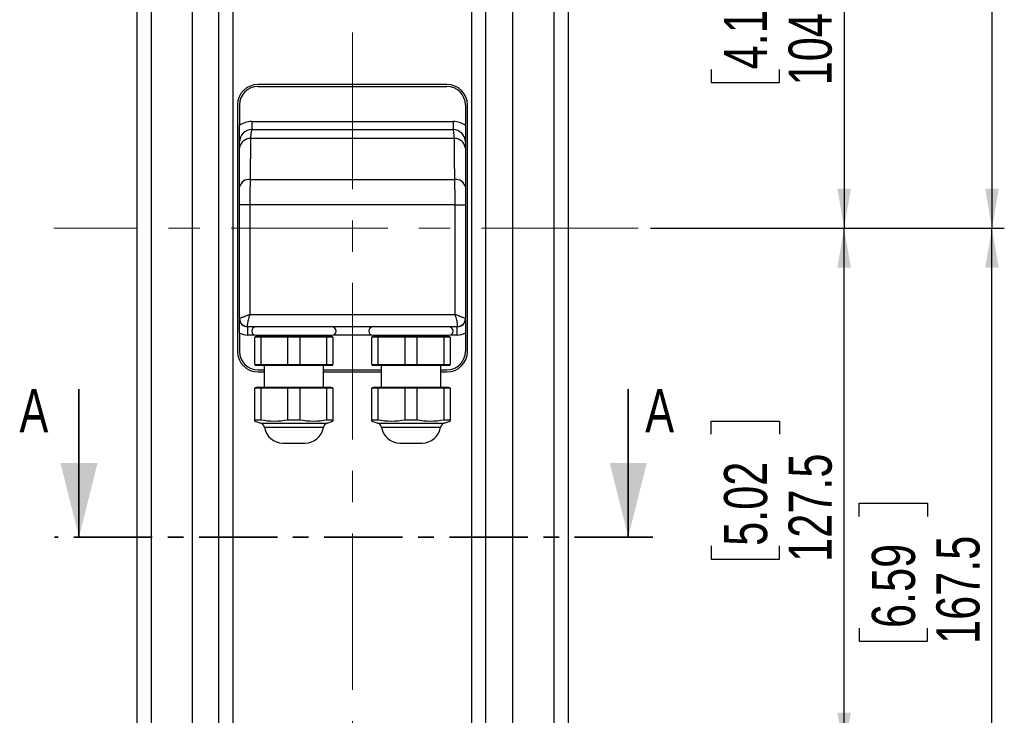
# Model space of a CAD drawing. Header units: millimetres. Extents: x 0 to 1262, y 0 to 420.
# Tile 33 of 99: x 371 to 451, y 230 to 286. Entities that reach past the tile are written whole.
import ezdxf

# ---------------------------------------------------------------- set-up
doc = ezdxf.new("R2010")
doc.units = ezdxf.units.MM
doc.linetypes.add('CENTER', pattern=[10.16, 6.35, -1.27, 1.27, -1.27])
doc.linetypes.add('CENTERX2', pattern=[20.32, 12.7, -2.54, 2.54, -2.54])
doc.layers.add('SLD-0', color=7, linetype='Continuous')
doc.styles.add('SLDTEXTSTYLE0', font='TXT', dxfattribs={"width": 0.75})
doc.dimstyles.new('SLDDIMSTYLE2', dxfattribs={"dimtxt": 3.5, "dimasz": 3.2, "dimexe": 0, "dimexo": 0.0625, "dimgap": 0.875, "dimtad": 1, "dimdec": 1, "dimlfac": 3, "dimrnd": 1e-09, "dimzin": 12, "dimdsep": 46, "dimtxsty": 'SLDTEXTSTYLE0', "dimsah": 1, "dimcen": 0.09, "dimadec": 0, "dimazin": 3, "dimtfac": 1, "dimtdec": 1, "dimtofl": 0, "dimtmove": 0, "dimatfit": 3, "dimfxl": 1, "dimfrac": 2, "dimtolj": 1, "dimtzin": 12, "dimarcsym": 0})

# ---------------------------------------------------------------- blocks, each defined once
blk = doc.blocks.new('_D_9')
at = {"layer": 'SLD-0', "color": 250, "transparency": 16777216}
for p, q in [((404.112, 317.317), (451.275, 317.317)), ((450.275, 317.317), (450.275, 269.157)), ((439.482, 297.763), (439.482, 298.829)), ((439.482, 298.829), (445.039, 298.829)), ((445.039, 298.829), (445.039, 297.763)), ((439.482, 288.711), (439.482, 287.645)), ((445.039, 287.645), (445.039, 288.711)), ((439.482, 287.645), (445.039, 287.645)), ((422.549, 269.157), (451.275, 269.157))]:
    blk.add_line(p, q, dxfattribs=at)
for points in [[(450.275, 317.317), (449.725, 314.117), (450.825, 314.117)], [(450.275, 269.157), (450.825, 272.357), (449.725, 272.357)]]:
    blk.add_solid(points, dxfattribs=at)
at = {"layer": 'SLD-0', "color": 250, "transparency": 16777216, "char_height": 3.5, "attachment_point": 1, "rotation": 90, "style": 'SLDTEXTSTYLE0'}
for s, insert in [('144.5', (445.764, 287.418)), ('5.69', (440.527, 288.711))]:
    blk.add_mtext(s, dxfattribs=dict(at, insert=insert))
blk = doc.blocks.new('_D_10')
at = {"layer": 'SLD-0', "color": 250, "transparency": 16777216}
for p, q in [((422.549, 269.157), (439.275, 269.157)), ((438.275, 226.657), (438.275, 269.157)), ((427.482, 252.433), (427.482, 253.499)), ((427.482, 253.499), (433.039, 253.499)), ((433.039, 253.499), (433.039, 252.433)), ((427.482, 243.381), (427.482, 242.315)), ((433.039, 242.315), (433.039, 243.381)), ((427.482, 242.315), (433.039, 242.315)), ((406.205, 226.657), (439.275, 226.657))]:
    blk.add_line(p, q, dxfattribs=at)
for points in [[(438.275, 269.157), (437.725, 265.957), (438.825, 265.957)], [(438.275, 226.657), (438.825, 229.857), (437.725, 229.857)]]:
    blk.add_solid(points, dxfattribs=at)
at = {"layer": 'SLD-0', "color": 250, "transparency": 16777216, "char_height": 3.5, "attachment_point": 1, "rotation": 90, "style": 'SLDTEXTSTYLE0'}
for s, insert in [('127.5', (433.764, 242.088)), ('5.02', (428.527, 243.381))]:
    blk.add_mtext(s, dxfattribs=dict(at, insert=insert))
blk = doc.blocks.new('_D_15')
at = {"layer": 'SLD-0', "color": 250, "transparency": 16777216}
for p, q in [((422.549, 269.157), (451.275, 269.157)), ((450.275, 213.324), (450.275, 269.157)), ((439.482, 245.766), (439.482, 246.833)), ((439.482, 246.833), (445.039, 246.833)), ((445.039, 246.833), (445.039, 245.766)), ((439.482, 236.715), (439.482, 235.648)), ((445.039, 235.648), (445.039, 236.715)), ((439.482, 235.648), (445.039, 235.648)), ((401.538, 213.324), (451.275, 213.324))]:
    blk.add_line(p, q, dxfattribs=at)
for points in [[(450.275, 269.157), (449.725, 265.957), (450.825, 265.957)], [(450.275, 213.324), (450.825, 216.524), (449.725, 216.524)]]:
    blk.add_solid(points, dxfattribs=at)
at = {"layer": 'SLD-0', "color": 250, "transparency": 16777216, "char_height": 3.5, "attachment_point": 1, "rotation": 90, "style": 'SLDTEXTSTYLE0'}
for s, insert in [('167.5', (445.764, 235.422)), ('6.59', (440.527, 236.715))]:
    blk.add_mtext(s, dxfattribs=dict(at, insert=insert))
blk = doc.blocks.new('_D_16')
at = {"layer": 'SLD-0', "color": 250, "transparency": 16777216}
for p, q in [((406.205, 303.984), (439.275, 303.984)), ((438.275, 303.984), (438.275, 269.157)), ((427.482, 291.096), (427.482, 292.163)), ((427.482, 292.163), (433.039, 292.163)), ((433.039, 292.163), (433.039, 291.096)), ((427.482, 282.045), (427.482, 280.978)), ((433.039, 280.978), (433.039, 282.045)), ((427.482, 280.978), (433.039, 280.978)), ((422.549, 269.157), (439.275, 269.157))]:
    blk.add_line(p, q, dxfattribs=at)
for points in [[(438.275, 303.984), (437.725, 300.784), (438.825, 300.784)], [(438.275, 269.157), (438.825, 272.357), (437.725, 272.357)]]:
    blk.add_solid(points, dxfattribs=at)
at = {"layer": 'SLD-0', "color": 250, "transparency": 16777216, "char_height": 3.5, "attachment_point": 1, "rotation": 90, "style": 'SLDTEXTSTYLE0'}
for s, insert in [('104.5', (433.764, 280.752)), ('4.11', (428.527, 282.045))]:
    blk.add_mtext(s, dxfattribs=dict(at, insert=insert))

msp = doc.modelspace()

# ---------------------------------------------------------------- linework, layer by layer
at = {"color": 7, "linetype": 'Continuous', "lineweight": 25}
for p, q in [((380.871604, 364.313823), (380.871604, 174.000337)), ((415.871604, 364.313823), (415.871604, 174.000337)), ((385.371604, 360.287232), (385.371604, 178.026927)), ((411.371604, 360.287232), (411.371604, 178.026927)), ((382.025199, 357.62015), (382.025199, 180.694009)), ((387.538271, 180.969046), (387.538271, 357.345113)), ((409.204937, 180.969046), (409.204937, 357.345113)), ((414.718009, 357.62015), (414.718009, 180.694009)), ((388.692971, 182.123746), (388.692971, 356.190413)), ((408.050237, 182.123746), (408.050237, 356.190413)), ((406.038271, 280.823746), (390.704937, 280.823746)), ((390.704937, 280.65708), (406.038271, 280.65708)), ((389.038271, 279.15708), (389.038271, 259.15708)), ((389.204937, 279.15708), (389.204937, 277.490413)), ((407.538271, 279.15708), (407.538271, 277.490413)), ((407.704937, 259.15708), (407.704937, 279.15708)), ((390.204937, 277.823746), (390.204937, 277.15708)), ((390.204937, 277.823746), (406.538271, 277.823746)), ((406.538271, 277.823746), (406.538271, 277.15708)), ((390.204937, 277.15708), (406.538271, 277.15708)), ((406.6498, 276.440962), (390.093408, 276.440962)), ((390.072724, 273.12341), (406.670484, 273.12341)), ((390.038271, 271.05912), (389.204937, 271.05912)), ((389.204937, 261.828597), (389.204937, 271.05912)), ((390.038271, 271.05912), (390.038271, 262.15708)), ((406.704937, 271.05912), (390.038271, 271.05912)), ((406.704937, 262.15708), (406.704937, 271.05912)), ((406.704937, 271.05912), (407.538271, 271.05912)), ((407.538271, 271.05912), (407.538271, 261.828597)), ((390.038271, 262.15708), (406.704937, 262.15708)), ((389.204937, 260.669046), (389.204937, 259.15708)), ((389.85197, 261.17163), (389.871604, 261.15708)), ((406.871604, 261.15708), (389.871604, 261.15708)), ((389.871604, 260.490413), (389.871604, 261.15708)), ((406.871604, 261.15708), (406.891238, 261.17163)), ((406.871604, 260.490413), (406.871604, 261.15708)), ((407.538271, 260.669046), (407.538271, 259.15708)), ((390.414866, 260.490413), (389.871604, 260.490413)), ((390.704837, 260.395461), (390.455071, 260.351421)), ((390.939077, 260.308233), (390.455071, 260.308233)), ((390.455071, 258.096595), (390.455071, 260.308233)), ((390.537621, 260.46781), (396.705587, 260.46781)), ((390.704837, 260.395461), (396.538371, 260.395461)), ((393.137597, 260.308233), (390.939077, 260.308233)), ((390.939077, 260.308233), (390.939077, 258.096595)), ((390.956857, 260.46781), (390.954604, 260.395461)), ((394.105611, 260.308233), (393.137597, 260.308233)), ((393.137597, 258.096595), (393.137597, 260.308233)), ((396.304131, 260.308233), (394.105611, 260.308233)), ((394.105611, 260.308233), (394.105611, 258.096595)), ((396.288604, 260.395461), (396.286351, 260.46781)), ((396.788137, 260.308233), (396.304131, 260.308233)), ((396.304131, 258.096595), (396.304131, 260.308233)), ((396.788137, 260.351421), (396.538371, 260.395461)), ((396.788137, 260.308233), (396.788137, 258.096595)), ((399.914866, 260.490413), (396.828342, 260.490413)), ((400.204837, 260.395461), (399.955071, 260.351421)), ((400.439077, 260.308233), (399.955071, 260.308233)), ((399.955071, 258.096595), (399.955071, 260.308233)), ((400.037621, 260.46781), (406.205587, 260.46781)), ((400.204837, 260.395461), (406.038371, 260.395461)), ((402.637597, 260.308233), (400.439077, 260.308233)), ((400.439077, 260.308233), (400.439077, 258.096595)), ((400.456857, 260.46781), (400.454604, 260.395461)), ((403.605611, 260.308233), (402.637597, 260.308233)), ((402.637597, 258.096595), (402.637597, 260.308233)), ((405.804131, 260.308233), (403.605611, 260.308233)), ((403.605611, 260.308233), (403.605611, 258.096595)), ((405.788604, 260.395461), (405.786351, 260.46781)), ((406.288137, 260.308233), (405.804131, 260.308233)), ((405.804131, 258.096595), (405.804131, 260.308233)), ((406.288137, 260.351421), (406.038371, 260.395461)), ((406.288137, 260.308233), (406.288137, 258.096595)), ((406.871604, 260.490413), (406.328342, 260.490413)), ((390.455071, 258.096595), (390.939077, 258.096595)), ((390.455071, 258.053407), (390.704837, 258.009367)), ((396.538371, 258.009367), (390.704837, 258.009367)), ((390.704937, 257.65708), (391.210862, 257.65708)), ((390.704937, 257.490413), (391.210862, 257.490413)), ((390.939077, 258.096595), (393.137597, 258.096595)), ((391.210862, 258.009367), (391.210862, 256.260341)), ((393.137597, 258.096595), (394.105611, 258.096595)), ((394.105611, 258.096595), (396.304131, 258.096595)), ((396.032346, 256.260341), (396.032346, 258.009367)), ((396.032346, 257.65708), (400.710862, 257.65708)), ((396.032346, 257.490413), (400.710862, 257.490413)), ((396.304131, 258.096595), (396.788137, 258.096595)), ((396.538371, 258.009367), (396.788137, 258.053407)), ((399.955071, 258.096595), (400.439077, 258.096595)), ((399.955071, 258.053407), (400.204837, 258.009367)), ((406.038371, 258.009367), (400.204837, 258.009367)), ((400.439077, 258.096595), (402.637597, 258.096595)), ((400.710862, 258.009367), (400.710862, 256.260341)), ((402.637597, 258.096595), (403.605611, 258.096595)), ((403.605611, 258.096595), (405.804131, 258.096595)), ((405.532346, 256.260341), (405.532346, 258.009367)), ((405.532346, 257.65708), (406.038271, 257.65708)), ((405.532346, 257.490413), (406.038271, 257.490413)), ((405.804131, 258.096595), (406.288137, 258.096595)), ((406.038371, 258.009367), (406.288137, 258.053407)), ((390.704837, 256.260341), (390.455071, 256.216301)), ((390.939077, 256.173113), (390.455071, 256.173113)), ((390.455071, 253.60141), (390.455071, 256.173113)), ((390.704837, 256.260341), (396.538371, 256.260341)), ((393.137597, 256.173113), (390.939077, 256.173113)), ((390.939077, 256.173113), (390.939077, 253.60141)), ((394.105611, 256.173113), (393.137597, 256.173113)), ((393.137597, 253.60141), (393.137597, 256.173113)), ((396.304131, 256.173113), (394.105611, 256.173113)), ((394.105611, 256.173113), (394.105611, 253.60141)), ((396.788137, 256.173113), (396.304131, 256.173113)), ((396.304131, 253.60141), (396.304131, 256.173113)), ((396.788137, 256.216301), (396.538371, 256.260341)), ((396.788137, 256.173113), (396.788137, 253.60141)), ((400.204837, 256.260341), (399.955071, 256.216301)), ((400.439077, 256.173113), (399.955071, 256.173113)), ((399.955071, 253.60141), (399.955071, 256.173113)), ((400.204837, 256.260341), (406.038371, 256.260341)), ((402.637597, 256.173113), (400.439077, 256.173113)), ((400.439077, 256.173113), (400.439077, 253.60141)), ((403.605611, 256.173113), (402.637597, 256.173113)), ((402.637597, 253.60141), (402.637597, 256.173113)), ((405.804131, 256.173113), (403.605611, 256.173113)), ((403.605611, 256.173113), (403.605611, 253.60141)), ((406.288137, 256.173113), (405.804131, 256.173113)), ((405.804131, 253.60141), (405.804131, 256.173113)), ((406.288137, 256.216301), (406.038371, 256.260341)), ((406.288137, 256.173113), (406.288137, 253.60141)), ((390.455071, 253.513059), (390.455071, 253.60141)), ((390.455071, 253.60141), (390.939077, 253.60141)), ((390.455071, 253.512262), (390.930553, 253.339201)), ((390.930553, 253.339201), (396.312655, 253.339201)), ((393.137597, 253.60141), (394.105611, 253.60141)), ((396.304131, 253.60141), (396.788137, 253.60141)), ((396.312655, 253.339201), (396.788137, 253.512262)), ((399.955071, 253.513059), (399.955071, 253.60141)), ((399.955071, 253.60141), (400.439077, 253.60141)), ((399.955071, 253.512262), (400.430553, 253.339201)), ((400.430553, 253.339201), (405.812655, 253.339201)), ((402.637597, 253.60141), (403.605611, 253.60141)), ((405.804131, 253.60141), (406.288137, 253.60141)), ((405.812655, 253.339201), (406.288137, 253.512262)), ((396.009902, 252.977663), (391.233305, 252.977663)), ((405.509902, 252.977663), (400.733305, 252.977663)), ((392.722444, 251.725595), (394.520764, 251.725595)), ((402.222444, 251.725595), (404.020764, 251.725595))]:
    msp.add_line(p, q, dxfattribs=at)
at = {"color": 7, "linetype": 'Continuous', "lineweight": 35}
for p, q in [((376.174619, 256.097824), (376.174619, 244.097824)), ((420.753903, 256.097824), (420.753903, 244.097824))]:
    msp.add_line(p, q, dxfattribs=at)
at = {"color": 7, "linetype": 'CENTER', "lineweight": 35}
msp.add_line((422.753903, 244.097824), (374.174619, 244.097824), dxfattribs=at)
at = {"color": 7, "linetype": 'Continuous', "lineweight": 25}
for centre, radius, start, end in [((390.704937, 279.15708), 1.666667, 90, 180), ((390.704937, 279.15708), 1.5, 90, 180), ((406.038271, 279.15708), 1.666667, 0, 90), ((406.038271, 279.15708), 1.5, 0, 90), ((390.204937, 276.15708), 1.666667, 90, 126.86989765), ((406.538271, 276.15708), 1.666667, 53.13010235, 90), ((390.204937, 276.15708), 1, 90, 180), ((406.538271, 276.15708), 1, 0, 90), ((390.085587, 275.554545), 0.886451, 89.49445775, 173.44126071), ((406.657621, 275.554545), 0.886451, 6.55873929, 90.50554225), ((390.00334, 272.302992), 0.823347, 85.16591138, 165.860416), ((406.739868, 272.302992), 0.823347, 14.139584, 94.83408862), ((389.866604, 261.833151), 0.661682, 180.39436676, 268.73275151), ((389.871604, 261.823746), 0.666667, 180, 270), ((406.871604, 261.823746), 0.666667, 270, 0), ((406.876604, 261.833151), 0.661682, 271.26724849, 359.60563324), ((389.871604, 261.823746), 1.333333, 240, 270), ((390.537621, 260.812445), 0.344635, 90, 270), ((396.705587, 260.812445), 0.344635, 270, 90), ((400.037621, 260.812445), 0.344635, 90, 270), ((406.205587, 260.812445), 0.344635, 270, 90), ((406.871604, 261.823746), 1.333333, 270, 300), ((390.704937, 259.15708), 1.666667, 180, 270), ((390.704937, 259.15708), 1.5, 180, 270), ((406.038271, 259.15708), 1.5, 270, 0), ((406.038271, 259.15708), 1.666667, 270, 0), ((390.769548, 252.896844), 0.470747, 9.8857173, 70), ((396.47366, 252.896844), 0.470747, 110, 170.1142827), ((400.269548, 252.896844), 0.470747, 9.8857173, 70), ((405.97366, 252.896844), 0.470747, 110, 170.1142827), ((392.722444, 253.237177), 1.511582, 189.8857173, 270), ((394.520764, 253.237177), 1.511582, 270, 350.1142827), ((402.222444, 253.237177), 1.511582, 189.8857173, 270), ((404.020764, 253.237177), 1.511582, 270, 350.1142827)]:
    msp.add_arc(centre, radius, start, end, dxfattribs=at)
for points, knots in [([(389.204937, 276.15708), (389.204937, 276.158022), (389.204937, 276.312662), (389.204937, 276.617409), (389.204937, 277.071023), (389.204937, 277.377887), (389.204937, 277.490413)], [0, 0, 0, 0, 0.002405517, 0.394553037, 0.777984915, 1, 1, 1, 1]), ([(407.538271, 277.490413), (407.538271, 277.377887), (407.538271, 277.071023), (407.538271, 276.617409), (407.538271, 276.312662), (407.538271, 276.158022), (407.538271, 276.15708)], [0, 0, 0, 0, 0.222015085, 0.605446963, 0.997594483, 1, 1, 1, 1]), ([(390.204937, 277.15708), (390.183792, 277.123239), (390.142509, 277.057168), (390.109507, 276.643), (390.093408, 276.440962)], [0, 0, 0, 0, 0.512184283, 1, 1, 1, 1]), ([(406.6498, 276.440962), (406.632886, 276.651284), (406.599756, 277.063256), (406.558476, 277.126247), (406.538271, 277.15708)], [0, 0, 0, 0, 0.510525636, 1, 1, 1, 1]), ([(389.204937, 275.655797), (389.204937, 275.797225), (389.204937, 276.08745), (389.204937, 276.13348), (389.204937, 276.15708)], [0, 0, 0, 0, 0.487303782, 1, 1, 1, 1]), ([(390.093408, 276.440962), (390.090071, 276.017756), (390.082183, 275.017322), (390.076185, 273.816347), (390.072724, 273.12341)], [0, 0, 0, 0, 0.423021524, 1, 1, 1, 1]), ([(406.670484, 273.12341), (406.667986, 273.635038), (406.66208, 274.844481), (406.654293, 275.856852), (406.6498, 276.440962)], [0, 0, 0, 0, 0.42302791, 1, 1, 1, 1]), ([(407.538271, 276.15708), (407.538271, 276.135577), (407.538271, 276.091692), (407.538271, 275.803024), (407.538271, 275.655797)], [0, 0, 0, 0, 0.48997906, 1, 1, 1, 1]), ([(389.204937, 272.504123), (389.204937, 273.072778), (389.204937, 274.218102), (389.204937, 275.174335), (389.204937, 275.655797)], [0, 0, 0, 0, 0.496501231, 1, 1, 1, 1]), ([(407.538271, 275.655797), (407.538271, 275.181271), (407.538271, 274.225553), (407.538271, 273.080595), (407.538271, 272.504123)], [0, 0, 0, 0, 0.496513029, 1, 1, 1, 1]), ([(389.204937, 271.05912), (389.204937, 271.321251), (389.204937, 271.84624), (389.204937, 272.284627), (389.204937, 272.504123)], [0, 0, 0, 0, 0.499309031, 1, 1, 1, 1]), ([(390.072724, 273.12341), (390.062764, 272.809705), (390.042859, 272.182709), (390.039799, 271.433484), (390.038271, 271.05912)], [0, 0, 0, 0, 0.500330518, 1, 1, 1, 1]), ([(406.704937, 271.05912), (406.703411, 271.433153), (406.700355, 272.182369), (406.680451, 272.809409), (406.670484, 273.12341)], [0, 0, 0, 0, 0.499232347, 1, 1, 1, 1]), ([(407.538271, 272.504123), (407.538271, 272.28442), (407.538271, 271.846002), (407.538271, 271.321019), (407.538271, 271.05912)], [0, 0, 0, 0, 0.501127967, 1, 1, 1, 1]), ([(389.204937, 261.828597), (389.213044, 261.836701), (389.2286, 261.852254), (389.359328, 261.911035), (389.555608, 261.987565), (389.799862, 262.075594), (389.955292, 262.129117), (390.037107, 262.156687), (390.038271, 262.15708)], [0, 0, 0, 0, 0.20014886, 0.384090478, 0.647765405, 0.817907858, 0.997409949, 1, 1, 1, 1]), ([(390.038271, 262.15708), (390.037877, 262.155902), (390.010253, 262.073205), (389.960002, 261.912648), (389.888789, 261.648557), (389.843143, 261.418928), (389.828484, 261.242571), (389.843923, 261.195937), (389.85197, 261.17163)], [0, 0, 0, 0, 0.002591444, 0.182054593, 0.352207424, 0.615831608, 0.799764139, 1, 1, 1, 1]), ([(406.891238, 261.17163), (406.899285, 261.195937), (406.914724, 261.242571), (406.900065, 261.418928), (406.854419, 261.648557), (406.783206, 261.912648), (406.732955, 262.073205), (406.705331, 262.155902), (406.704937, 262.15708)], [0, 0, 0, 0, 0.200235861, 0.384168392, 0.647792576, 0.817945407, 0.997408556, 1, 1, 1, 1]), ([(406.704937, 262.15708), (406.706101, 262.156687), (406.787916, 262.129117), (406.943346, 262.075594), (407.1876, 261.987565), (407.38388, 261.911035), (407.514608, 261.852254), (407.530164, 261.836701), (407.538271, 261.828597)], [0, 0, 0, 0, 0.002590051, 0.182092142, 0.352234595, 0.615909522, 0.79985114, 1, 1, 1, 1]), ([(389.204937, 260.669046), (389.204937, 260.782168), (389.204937, 261.050069), (389.204937, 261.423982), (389.204937, 261.647118), (389.204937, 261.76056)], [0, 0, 0, 0, 0.264324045, 0.625983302, 1, 1, 1, 1]), ([(407.538271, 261.760557), (407.538271, 261.647116), (407.538271, 261.42398), (407.538271, 261.050069), (407.538271, 260.782168), (407.538271, 260.669046)], [0, 0, 0, 0, 0.374014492, 0.735675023, 1, 1, 1, 1]), ([(390.939077, 253.60141), (391.302004, 253.557119), (392.034793, 253.46769), (392.767684, 253.556557), (393.137597, 253.60141)], [0, 0, 0, 0, 0.495268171, 1, 1, 1, 1]), ([(394.105611, 253.60141), (394.468537, 253.557119), (395.201326, 253.46769), (395.934217, 253.556557), (396.304131, 253.60141)], [0, 0, 0, 0, 0.495268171, 1, 1, 1, 1]), ([(396.788137, 253.60141), (396.788137, 253.542525), (396.788137, 253.48311), (396.788137, 253.512794), (396.788137, 253.513059)], [0, 0, 0, 0, 0.991073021, 1, 1, 1, 1]), ([(400.439077, 253.60141), (400.802004, 253.557119), (401.534793, 253.46769), (402.267684, 253.556557), (402.637597, 253.60141)], [0, 0, 0, 0, 0.495268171, 1, 1, 1, 1]), ([(403.605611, 253.60141), (403.968537, 253.557119), (404.701326, 253.46769), (405.434217, 253.556557), (405.804131, 253.60141)], [0, 0, 0, 0, 0.495268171, 1, 1, 1, 1]), ([(406.288137, 253.60141), (406.288137, 253.542525), (406.288137, 253.48311), (406.288137, 253.512794), (406.288137, 253.513059)], [0, 0, 0, 0, 0.991073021, 1, 1, 1, 1])]:
    msp.add_open_spline(points, degree=3, knots=knots, dxfattribs=at)
at = {"color": 7, "linetype": 'Continuous', "lineweight": 35}
for points in [[(376.174619, 244.097824), (377.674619, 250.097824), (374.674619, 250.097824)], [(420.753903, 244.097824), (422.253903, 250.097824), (419.253903, 250.097824)]]:
    msp.add_solid(points, dxfattribs=at)
at = {"layer": 'SLD-0', "color": 250, "linetype": 'CENTERX2', "lineweight": 18}
for p, q in [((398.371604, 366.313823), (398.371604, 172.000337)), ((421.549124, 269.15708), (374.13612, 269.15708))]:
    msp.add_line(p, q, dxfattribs=at)

# ---------------------------------------------------------------- texts
at = {"color": 7, "linetype": 'Continuous', "char_height": 3.5, "attachment_point": 1, "style": 'SLDTEXTSTYLE0'}
for insert in [(371.343838, 256.097824), (422.134126, 256.097824)]:
    msp.add_mtext('A', dxfattribs=dict(at, insert=insert))

# ---------------------------------------------------------------- dimensions: what is measured, and where the dimension line sits
at = {"layer": 'SLD-0', "color": 250}
for base, p1, picture, middle in [((450.275313, 269.15708), (403.112188, 317.317161), '_D_9', (450.275313, 293.23712)), ((438.275313, 269.15708), (405.204937, 303.983828), '_D_16', (438.275313, 286.570454)), ((450.275313, 269.15708), (400.538271, 213.323746), '_D_15', (450.275313, 241.240413)), ((438.275313, 269.15708), (405.204937, 226.65708), '_D_10', (438.275313, 247.90708))]:
    dim = msp.add_linear_dim(base=base, p1=p1, p2=(421.549124, 269.15708), angle=90, dimstyle='SLDDIMSTYLE2', dxfattribs=at)
    dim.commit()
    dim.dimension.update_dxf_attribs({"geometry": picture, "text_midpoint": middle, "dimtype": 160})

doc.saveas('drawing.dxf')
